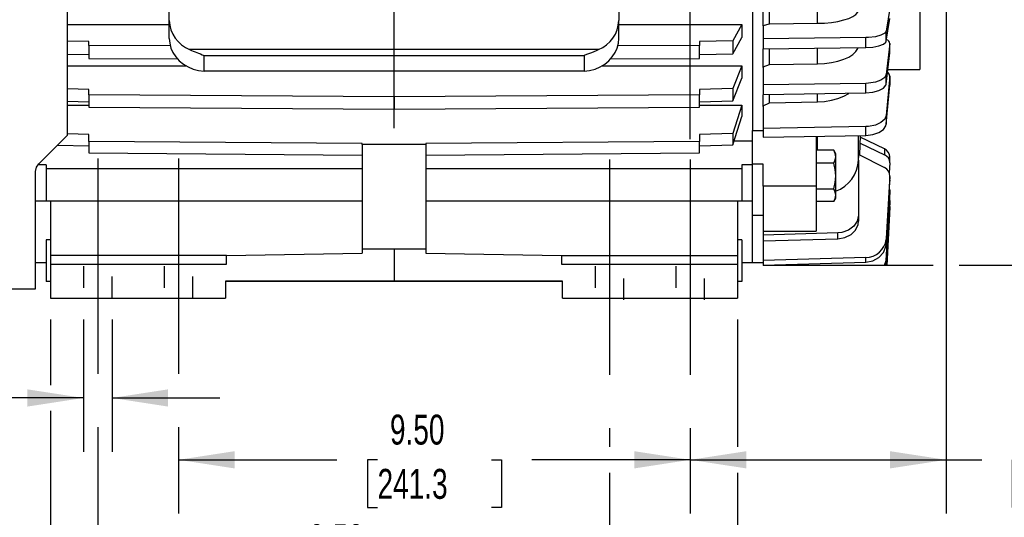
# Model space of a CAD drawing. Header units: inches. Extents: x 0 to 88, y 0 to 68.
# Tile 3 of 18: x 11.4 to 29.7, y 14 to 23.3. Entities that reach past the tile are written whole.
import ezdxf

# ---------------------------------------------------------------- set-up
doc = ezdxf.new("R2010")
doc.units = ezdxf.units.IN
doc.header["$LTSCALE"] = 8
doc.header["$MEASUREMENT"] = 0
doc.linetypes.add('CENTERX2', pattern=[0.8, 0.5, -0.1, 0.1, -0.1])
doc.linetypes.add('HIDDEN', pattern=[0.075, 0.05, -0.025])
doc.layers.add('CENTER', color=40, linetype='CENTERX2')
doc.layers.add('HIDDEN', color=102, linetype='HIDDEN')
doc.layers.add('DIMENSIONS', color=140, linetype='Continuous', lineweight=25)
doc.styles.add('SLDTEXTSTYLE0', font='TXT', dxfattribs={"width": 0.7})
doc.dimstyles.new('SLDDIMSTYLE0', dxfattribs={"dimtxt": 0.555556, "dimasz": 1.04, "dimexe": 0, "dimexo": 0.0625, "dimgap": 0.138889, "dimtad": 0, "dimtih": 1, "dimtoh": 1, "dimrnd": 1e-09, "dimdsep": 46, "dimtxsty": 'SLDTEXTSTYLE0', "dimsah": 1, "dimcen": 0.09, "dimadec": 0, "dimazin": 2, "dimtfac": 1, "dimtmove": 0, "dimatfit": 0, "dimfxl": 0, "dimfrac": 2, "dimtolj": 1, "dimtzin": 12, "dimarcsym": 0})
doc.dimstyles.new('SLDDIMSTYLE1', dxfattribs={"dimtxt": 0.555556, "dimasz": 1.04, "dimexe": 0, "dimexo": 0.0625, "dimgap": 0.138889, "dimtad": 0, "dimtih": 1, "dimtoh": 1, "dimrnd": 1e-09, "dimzin": 4, "dimdsep": 46, "dimtxsty": 'SLDTEXTSTYLE0', "dimsah": 1, "dimcen": 0.09, "dimadec": 0, "dimazin": 1, "dimtfac": 1, "dimtofl": 0, "dimtmove": 0, "dimatfit": 3, "dimfxl": 0, "dimfrac": 2, "dimtolj": 1, "dimtzin": 12, "dimarcsym": 0})
doc.dimstyles.new('SLDDIMSTYLE2', dxfattribs={"dimtxt": 0.555556, "dimasz": 1.04, "dimexe": 0, "dimexo": 0.0625, "dimgap": 0.138889, "dimtad": 0, "dimtih": 1, "dimtoh": 1, "dimrnd": 1e-09, "dimzin": 12, "dimdsep": 46, "dimtxsty": 'SLDTEXTSTYLE0', "dimsah": 1, "dimcen": 0.09, "dimadec": 0, "dimazin": 3, "dimtfac": 1, "dimtofl": 0, "dimtmove": 0, "dimatfit": 3, "dimfxl": 0, "dimfrac": 2, "dimtolj": 1, "dimtzin": 12, "dimarcsym": 0})

# ---------------------------------------------------------------- blocks, each defined once
blk = doc.blocks.new('_D')
at = {"layer": 'DIMENSIONS'}
for p, q in [((12.556, 17.682), (12.556, 15.225)), ((13.087, 17.682), (13.087, 15.225)), ((8.634, 16.224), (8.448, 16.224)), ((8.448, 16.224), (8.448, 15.341)), ((10.286, 16.224), (10.472, 16.224)), ((10.472, 16.224), (10.472, 15.341)), ((12.556, 16.225), (11.039, 16.225)), ((13.087, 16.225), (15.087, 16.225)), ((8.448, 15.341), (8.634, 15.341)), ((10.472, 15.341), (10.286, 15.341))]:
    blk.add_line(p, q, dxfattribs=at)
for points in [[(12.556, 16.225), (11.516, 16.385), (11.516, 16.065)], [(13.087, 16.225), (14.127, 16.065), (14.127, 16.385)]]:
    blk.add_solid(points, dxfattribs=at)
at = {"layer": 'DIMENSIONS', "char_height": 0.5556, "attachment_point": 1, "style": 'SLDTEXTSTYLE0'}
for s, insert in [('0.53', (8.634, 17.065)), ('13.5', (8.634, 16.057))]:
    blk.add_mtext(s, dxfattribs=dict(at, insert=insert))
blk = doc.blocks.new('_D_1')
at = {"layer": 'DIMENSIONS'}
for p, q in [((18.322, 29.479), (18.322, 36.767)), ((23.822, 21.031), (23.822, 36.767)), ((14.665, 35.766), (14.478, 35.766)), ((14.478, 35.766), (14.478, 34.882)), ((16.778, 35.766), (16.965, 35.766)), ((16.965, 35.766), (16.965, 34.882)), ((18.322, 35.767), (17.531, 35.767)), ((23.822, 35.767), (18.322, 35.767)), ((14.478, 34.882), (14.665, 34.882)), ((16.965, 34.882), (16.778, 34.882))]:
    blk.add_line(p, q, dxfattribs=at)
for points in [[(18.322, 35.767), (19.362, 35.607), (19.362, 35.927)], [(23.822, 35.767), (22.782, 35.927), (22.782, 35.607)]]:
    blk.add_solid(points, dxfattribs=at)
at = {"layer": 'DIMENSIONS', "char_height": 0.5556, "attachment_point": 1, "style": 'SLDTEXTSTYLE0'}
for s, insert in [('5.50', (14.896, 36.606)), ('139.7', (14.665, 35.599))]:
    blk.add_mtext(s, dxfattribs=dict(at, insert=insert))
blk = doc.blocks.new('_D_2')
at = {"layer": 'DIMENSIONS'}
for p, q in [((28.572, 23.698), (28.572, 14.076)), ((23.822, 15.663), (23.822, 14.076)), ((23.822, 15.076), (28.572, 15.076)), ((28.572, 15.076), (29.231, 15.076)), ((29.984, 15.075), (29.798, 15.075)), ((29.798, 15.075), (29.798, 14.191)), ((32.098, 15.075), (32.284, 15.075)), ((32.284, 15.075), (32.284, 14.191)), ((29.798, 14.191), (29.984, 14.191)), ((32.284, 14.191), (32.098, 14.191))]:
    blk.add_line(p, q, dxfattribs=at)
for points in [[(23.822, 15.076), (24.862, 14.916), (24.862, 15.236)], [(28.572, 15.076), (27.532, 15.236), (27.532, 14.916)]]:
    blk.add_solid(points, dxfattribs=at)
at = {"layer": 'DIMENSIONS', "char_height": 0.5556, "attachment_point": 1, "style": 'SLDTEXTSTYLE0'}
for s, insert in [('4.75', (30.215, 15.915)), ('120.7', (29.984, 14.907))]:
    blk.add_mtext(s, dxfattribs=dict(at, insert=insert))
blk = doc.blocks.new('_D_3')
at = {"layer": 'DIMENSIONS'}
for p, q in [((12.822, 15.682), (12.822, 12.038)), ((22.322, 15.663), (22.322, 15.316)), ((22.322, 14.836), (22.322, 12.038)), ((12.822, 13.038), (15.762, 13.038)), ((16.515, 13.036), (16.328, 13.036)), ((16.328, 13.036), (16.328, 12.153)), ((18.628, 13.036), (18.815, 13.036)), ((18.815, 13.036), (18.815, 12.153)), ((22.322, 13.038), (19.381, 13.038)), ((16.328, 12.153), (16.515, 12.153)), ((18.815, 12.153), (18.628, 12.153))]:
    blk.add_line(p, q, dxfattribs=at)
for points in [[(12.822, 13.038), (13.862, 12.878), (13.862, 13.198)], [(22.322, 13.038), (21.282, 13.198), (21.282, 12.878)]]:
    blk.add_solid(points, dxfattribs=at)
at = {"layer": 'DIMENSIONS', "char_height": 0.5556, "attachment_point": 1, "style": 'SLDTEXTSTYLE0'}
for s, insert in [('9.50', (16.746, 13.877)), ('241.3', (16.515, 12.869))]:
    blk.add_mtext(s, dxfattribs=dict(at, insert=insert))
blk = doc.blocks.new('_D_4')
at = {"layer": 'DIMENSIONS'}
for p, q in [((14.322, 15.682), (14.322, 14.076)), ((23.822, 15.663), (23.822, 14.076)), ((14.322, 15.076), (17.262, 15.076)), ((18.015, 15.075), (17.828, 15.075)), ((17.828, 15.075), (17.828, 14.191)), ((20.128, 15.075), (20.315, 15.075)), ((20.315, 15.075), (20.315, 14.191)), ((23.822, 15.076), (20.881, 15.076)), ((17.828, 14.191), (18.015, 14.191)), ((20.315, 14.191), (20.128, 14.191))]:
    blk.add_line(p, q, dxfattribs=at)
for points in [[(14.322, 15.076), (15.362, 14.916), (15.362, 15.236)], [(23.822, 15.076), (22.782, 15.236), (22.782, 14.916)]]:
    blk.add_solid(points, dxfattribs=at)
at = {"layer": 'DIMENSIONS', "char_height": 0.5556, "attachment_point": 1, "style": 'SLDTEXTSTYLE0'}
for s, insert in [('9.50', (18.246, 15.915)), ('241.3', (18.015, 14.907))]:
    blk.add_mtext(s, dxfattribs=dict(at, insert=insert))
blk = doc.blocks.new('_D_5')
at = {"layer": 'DIMENSIONS'}
for p, q in [((25.572, 32.044), (28.332, 32.044)), ((28.812, 32.044), (32.952, 32.044)), ((33.432, 32.044), (35.781, 32.044)), ((34.781, 32.044), (34.781, 26.376)), ((33.852, 25.366), (33.665, 25.366)), ((33.665, 25.366), (33.665, 24.482)), ((35.965, 25.366), (36.152, 25.366)), ((36.152, 25.366), (36.152, 24.482)), ((33.665, 24.482), (33.852, 24.482)), ((34.781, 18.689), (34.781, 24.358)), ((36.152, 24.482), (35.965, 24.482)), ((25.572, 18.689), (28.332, 18.689)), ((28.812, 18.689), (35.781, 18.689))]:
    blk.add_line(p, q, dxfattribs=at)
for points in [[(34.781, 32.044), (34.621, 31.004), (34.941, 31.004)], [(34.781, 18.689), (34.941, 19.729), (34.621, 19.729)]]:
    blk.add_solid(points, dxfattribs=at)
at = {"layer": 'DIMENSIONS', "char_height": 0.5556, "attachment_point": 1, "style": 'SLDTEXTSTYLE0'}
for s, insert in [('13.35', (33.852, 26.206)), ('339.2', (33.852, 25.198))]:
    blk.add_mtext(s, dxfattribs=dict(at, insert=insert))
blk = doc.blocks.new('_D_6')
at = {"layer": 'DIMENSIONS'}
for p, q in [((11.944, 17.682), (11.944, 16.465)), ((24.7, 17.682), (24.7, 15.316)), ((11.944, 15.985), (11.944, 9.826)), ((24.7, 14.836), (24.7, 9.826)), ((11.944, 10.826), (16.512, 10.826)), ((17.265, 10.825), (17.078, 10.825)), ((17.078, 10.825), (17.078, 9.941)), ((19.378, 10.825), (19.565, 10.825)), ((19.565, 10.825), (19.565, 9.941)), ((24.7, 10.826), (20.131, 10.826)), ((17.078, 9.941), (17.265, 9.941)), ((19.565, 9.941), (19.378, 9.941))]:
    blk.add_line(p, q, dxfattribs=at)
for points in [[(11.944, 10.826), (12.984, 10.666), (12.984, 10.986)], [(24.7, 10.826), (23.66, 10.986), (23.66, 10.666)]]:
    blk.add_solid(points, dxfattribs=at)
at = {"layer": 'DIMENSIONS', "char_height": 0.5556, "attachment_point": 1, "style": 'SLDTEXTSTYLE0'}
for s, insert in [('12.76', (17.265, 11.665)), ('324.0', (17.265, 10.657))]:
    blk.add_mtext(s, dxfattribs=dict(at, insert=insert))

msp = doc.modelspace()

# ---------------------------------------------------------------- linework, layer by layer
for p, q in [((12.2586, 21.1055), (12.2586, 32.763)), ((14.1483, 23.2394), (14.1483, 31.2518)), ((22.4948, 31.2518), (22.4948, 23.2394)), ((24.9751, 28.9724), (24.9751, 21.1913)), ((28.0854, 24.6685), (28.0854, 22.326)), ((25.172, 23.1379), (25.172, 23.6043)), ((25.2901, 23.1758), (25.2901, 23.6038)), ((26.1837, 23.1859), (26.1837, 23.6099)), ((27.5241, 23.4609), (27.4588, 23.0412)), ((14.1483, 22.9047), (14.1483, 23.2394)), ((22.4948, 22.9047), (22.4948, 23.2394)), ((27.4588, 22.8548), (27.5241, 23.2745)), ((12.2586, 23.166), (14.1483, 23.166)), ((22.4948, 23.166), (24.7783, 23.166)), ((24.7783, 23.166), (24.6104, 22.86)), ((24.7783, 23.166), (24.7783, 22.9237)), ((25.172, 23.1442), (25.2901, 23.1758)), ((25.172, 23.1379), (25.172, 22.8996)), ((25.2901, 23.1758), (26.1837, 23.1859)), ((27.4588, 22.8548), (27.4588, 23.0412)), ((12.6523, 22.8495), (12.2586, 22.8562)), ((24.6104, 22.86), (23.9909, 22.8495)), ((24.6104, 22.6177), (24.7783, 22.9237)), ((24.6104, 22.86), (24.6104, 22.6177)), ((27.0794, 22.921), (25.172, 22.8996)), ((25.172, 22.8996), (25.172, 22.7132)), ((27.0794, 22.7346), (27.0794, 22.921)), ((12.6523, 22.7736), (12.6523, 22.8495)), ((14.1707, 22.7668), (12.6523, 22.7736)), ((12.6523, 22.7736), (12.6523, 22.5313)), ((22.1162, 22.6963), (14.527, 22.6963)), ((23.9909, 22.7736), (22.4696, 22.7668)), ((23.9909, 22.8495), (23.9909, 22.7736)), ((23.9909, 22.5313), (23.9909, 22.7736)), ((25.172, 22.7132), (27.0794, 22.7346)), ((25.172, 22.367), (25.172, 22.7132)), ((25.2901, 22.4192), (25.2901, 22.7119)), ((26.1837, 22.4331), (26.1837, 22.7219)), ((27.5241, 22.8115), (27.4588, 22.234)), ((27.5241, 22.6349), (27.5241, 22.8115)), ((27.5244, 22.6391), (27.5244, 22.8159)), ((12.2586, 22.6139), (12.6523, 22.6072)), ((12.6523, 22.5313), (14.3099, 22.5239)), ((14.7942, 22.2934), (14.7942, 22.5887)), ((14.7942, 22.5887), (21.849, 22.5887)), ((21.849, 22.5887), (21.849, 22.2934)), ((22.3387, 22.5239), (23.9909, 22.5313)), ((23.9909, 22.6072), (24.6104, 22.6177)), ((27.4588, 22.0574), (27.5241, 22.6349)), ((12.2586, 22.3937), (14.4646, 22.3937)), ((22.1786, 22.3937), (24.7783, 22.3937)), ((24.7783, 22.3937), (24.6104, 21.9727)), ((24.7783, 22.3937), (24.7783, 22.1642)), ((25.172, 22.3757), (25.2901, 22.4192)), ((25.172, 22.367), (25.172, 22.0392)), ((25.2901, 22.4192), (26.1837, 22.4331)), ((27.4892, 22.326), (28.0854, 22.326)), ((21.849, 22.2934), (14.7942, 22.2934)), ((24.6104, 21.7432), (24.7783, 22.1642)), ((27.4588, 22.0574), (27.4588, 22.234)), ((27.5241, 22.2009), (27.4588, 21.4755)), ((27.5241, 22.2009), (27.5241, 22.0372)), ((27.5244, 22.0426), (27.5244, 22.2063)), ((12.6523, 21.9583), (12.2586, 21.9674)), ((12.6523, 21.8538), (12.6523, 21.9583)), ((24.6104, 21.9727), (23.9909, 21.9583)), ((23.9909, 21.9583), (23.9909, 21.8538)), ((24.6104, 21.9727), (24.6104, 21.7432)), ((27.0794, 22.0686), (25.172, 22.0392)), ((25.172, 22.0392), (25.172, 21.8626)), ((27.0794, 21.8921), (27.0794, 22.0686)), ((27.4588, 21.3118), (27.5241, 22.0372)), ((18.3216, 21.819), (12.6523, 21.8538)), ((12.6523, 21.8538), (12.6523, 21.6243)), ((23.9909, 21.8538), (18.3216, 21.819)), ((18.3216, 21.819), (18.3216, 21.5895)), ((23.9909, 21.6243), (23.9909, 21.8538)), ((25.172, 21.8626), (27.0794, 21.8921)), ((25.172, 21.6426), (25.172, 21.8592)), ((25.2901, 21.7082), (25.2901, 21.8615)), ((26.1837, 21.7256), (26.1837, 21.8753)), ((12.2586, 21.7379), (12.6523, 21.7288)), ((12.2586, 21.6675), (12.6523, 21.6675)), ((12.6523, 21.6243), (18.3216, 21.5895)), ((18.3216, 21.5895), (23.9909, 21.6243)), ((23.9909, 21.7288), (24.6104, 21.7432)), ((23.9909, 21.6675), (24.7783, 21.6675)), ((24.7783, 21.6675), (24.6104, 21.1386)), ((24.7783, 21.6675), (24.7783, 21.4547)), ((25.172, 21.6535), (25.2901, 21.7082)), ((25.172, 21.6426), (25.172, 21.2308)), ((25.2901, 21.7082), (26.1837, 21.7256)), ((24.6104, 20.9258), (24.7783, 21.4547)), ((27.4588, 21.4755), (27.4588, 21.3118)), ((27.0794, 21.2678), (25.172, 21.2308)), ((25.172, 21.2308), (25.172, 21.0671)), ((27.0794, 21.1041), (27.0794, 21.2678)), ((11.7257, 20.5726), (12.2586, 21.1055)), ((12.6523, 21.1205), (12.2586, 21.132)), ((12.6523, 20.9893), (12.6523, 21.1205)), ((24.6104, 21.1386), (23.9909, 21.1205)), ((23.9909, 21.1205), (23.9909, 20.9893)), ((24.6104, 21.1386), (24.6104, 20.9258)), ((24.9751, 21.1913), (25.172, 21.1913)), ((24.9751, 20.5658), (24.9751, 21.1913)), ((25.172, 21.0671), (27.0794, 21.1041)), ((26.1562, 21.0862), (26.1562, 20.1568)), ((26.1837, 20.8266), (26.1837, 21.0838)), ((26.9436, 20.6454), (26.9436, 21.1015)), ((26.9676, 20.7416), (26.9786, 21.1022)), ((27.4259, 20.8523), (26.9776, 21.0676)), ((12.0776, 20.9245), (12.6523, 20.9078)), ((17.731, 20.9501), (12.6523, 20.9893)), ((12.6523, 20.9893), (12.6523, 20.7765)), ((17.731, 20.9347), (17.731, 20.9501)), ((17.731, 20.9347), (17.731, 18.9874)), ((18.9121, 20.9347), (17.731, 20.9347)), ((23.9909, 20.9893), (18.9121, 20.9501)), ((18.9121, 20.9501), (18.9121, 20.9347)), ((18.9121, 20.9347), (18.9121, 18.9874)), ((23.9909, 20.7765), (23.9909, 20.9893)), ((23.9909, 20.9078), (24.6104, 20.9258)), ((24.6339, 20.9996), (24.9751, 20.9996)), ((26.9743, 20.9598), (27.4259, 20.743)), ((27.4259, 20.8523), (27.4259, 20.743)), ((12.6523, 20.7765), (17.731, 20.7373)), ((18.9121, 20.7373), (23.9909, 20.7765)), ((26.4835, 20.8266), (26.1562, 20.8266)), ((26.5204, 20.7627), (26.4835, 20.8266)), ((26.5204, 20.7073), (26.5204, 20.7627)), ((26.5204, 20.3493), (26.5204, 20.7073)), ((26.9489, 20.6911), (26.951, 20.7502)), ((26.951, 20.7502), (27.4259, 20.5042)), ((27.5244, 20.6011), (27.5244, 20.7106)), ((11.8649, 20.5582), (11.7159, 20.5582)), ((11.8649, 20.5582), (11.8649, 20.4803)), ((11.8649, 20.4803), (11.8649, 19.885)), ((17.731, 20.4803), (11.8649, 20.4803)), ((24.7783, 20.4803), (18.9121, 20.4803)), ((24.9751, 20.5582), (24.7783, 20.5582)), ((24.7783, 20.5582), (24.7783, 20.4803)), ((24.7783, 20.4803), (24.7783, 19.885)), ((25.172, 20.5658), (24.9751, 20.5658)), ((24.9751, 19.6206), (24.9751, 20.5658)), ((25.172, 20.1568), (25.172, 20.5658)), ((26.4835, 20.5879), (26.1562, 20.5879)), ((26.9436, 20.6454), (26.9436, 19.6181)), ((27.5241, 20.593), (27.513, 20.4074)), ((11.668, 18.2512), (11.668, 20.4334)), ((26.5204, 19.9913), (26.5204, 20.3493)), ((27.5241, 20.3424), (27.4588, 19.1714)), ((27.5241, 20.2554), (27.5241, 20.3424)), ((27.5244, 20.2642), (27.5244, 20.3513)), ((26.1562, 20.1568), (25.172, 20.1568)), ((25.172, 20.1568), (25.172, 19.3216)), ((26.1562, 20.1568), (26.1562, 19.3216)), ((26.1562, 20.1106), (26.4835, 20.1106)), ((27.4588, 19.0844), (27.5241, 20.2554)), ((26.4835, 19.8719), (26.5204, 19.9359)), ((26.5204, 19.9359), (26.5204, 19.9913)), ((27.5241, 20.0636), (27.4588, 18.8272)), ((27.4588, 18.7639), (27.5241, 20.0003)), ((27.5241, 20.0003), (27.5241, 20.0636)), ((27.5244, 20.0096), (27.5244, 20.073)), ((11.668, 19.885), (11.8649, 19.885)), ((11.8649, 19.885), (17.731, 19.885)), ((11.9436, 19.885), (11.9436, 18.8693)), ((18.9121, 19.885), (24.7783, 19.885)), ((24.6995, 19.885), (24.6995, 18.8693)), ((24.7783, 19.885), (24.9751, 19.885)), ((26.4835, 19.8719), (26.1562, 19.8719)), ((27.5241, 19.8706), (27.4636, 18.6842)), ((27.4656, 18.6842), (27.5241, 19.8322)), ((27.5241, 19.7668), (27.4699, 18.6842)), ((27.4705, 18.6842), (27.5241, 19.7539)), ((27.5241, 19.8322), (27.5241, 19.8706)), ((27.5241, 19.7539), (27.5241, 19.7668)), ((27.5244, 19.8418), (27.5244, 19.8803)), ((24.9751, 18.7433), (24.9751, 19.6206)), ((24.9751, 19.6206), (25.172, 19.6206)), ((26.9436, 19.6181), (26.9436, 19.5088)), ((25.172, 19.3216), (26.1562, 19.3216)), ((25.172, 19.3216), (25.172, 19.2505)), ((26.5637, 19.2909), (25.172, 19.2505)), ((25.172, 19.2505), (25.172, 19.1412)), ((26.5637, 19.1816), (26.5637, 19.2909)), ((11.9436, 19.1651), (11.8649, 19.1651)), ((11.8649, 19.1651), (11.8649, 18.389)), ((24.7783, 19.1651), (24.6995, 19.1651)), ((24.7783, 19.1651), (24.7783, 18.389)), ((25.172, 19.1412), (26.5637, 19.1816)), ((25.172, 19.1412), (25.172, 18.7764)), ((27.4588, 19.0844), (27.4588, 19.1714)), ((11.9436, 18.8693), (11.9436, 18.7118)), ((15.2113, 18.8693), (11.9436, 18.8693)), ((15.2113, 18.8693), (17.731, 18.9171)), ((15.2113, 18.7118), (15.2113, 18.8693)), ((18.3216, 18.9874), (17.731, 18.9874)), ((17.731, 18.9874), (17.731, 18.9171)), ((18.9121, 18.9874), (18.3216, 18.9874)), ((18.3216, 18.9874), (18.3216, 18.3968)), ((18.9121, 18.9874), (18.9121, 18.9171)), ((18.9121, 18.9171), (21.4318, 18.8693)), ((21.4318, 18.8693), (21.4318, 18.7118)), ((21.4318, 18.8693), (24.6995, 18.8693)), ((24.6995, 18.8693), (24.6995, 18.7118)), ((27.0794, 18.8361), (25.172, 18.7764)), ((27.0794, 18.7491), (27.0794, 18.8361)), ((11.668, 18.7433), (11.8649, 18.7433)), ((11.9436, 18.7118), (15.2113, 18.7118)), ((11.9436, 18.7118), (11.9436, 18.0819)), ((21.4318, 18.7118), (24.6995, 18.7118)), ((24.6995, 18.7118), (24.6995, 18.0819)), ((24.7783, 18.7433), (24.9751, 18.7433)), ((24.9751, 18.7433), (25.172, 18.7433)), ((25.172, 18.7764), (25.172, 18.6893)), ((25.172, 18.6893), (27.0794, 18.7491)), ((25.172, 18.6893), (25.172, 18.6842)), ((27.4204, 18.6842), (25.172, 18.6842)), ((27.4454, 18.6842), (27.4204, 18.6842)), ((27.4454, 18.6842), (27.4588, 18.7639)), ((27.4636, 18.6842), (27.4523, 18.6842)), ((27.4588, 18.7639), (27.4588, 18.8272)), ((27.4656, 18.6842), (27.4636, 18.6842)), ((27.4699, 18.6842), (27.4657, 18.6842)), ((27.4705, 18.6842), (27.4699, 18.6842)), ((11.9436, 18.389), (11.8649, 18.389)), ((18.3216, 18.3968), (15.1917, 18.3968)), ((15.1917, 18.3968), (15.1917, 18.0819)), ((21.4515, 18.389), (15.1917, 18.389)), ((21.4515, 18.3968), (18.3216, 18.3968)), ((21.4515, 18.0819), (21.4515, 18.3968)), ((24.7783, 18.389), (24.6995, 18.389)), ((8.2015, 18.2512), (11.668, 18.2512)), ((11.9436, 18.0819), (15.1917, 18.0819)), ((21.4515, 18.0819), (24.6995, 18.0819))]:
    msp.add_line(p, q)
at = {"flags": 128}
for points in [[(26.1837, 23.1859), (26.3154, 23.191), (26.4426, 23.203), (26.5616, 23.2219), (26.6692, 23.2468), (26.7622, 23.2772), (26.838, 23.3122), (26.8944, 23.3508), (26.93, 23.3919), (26.9436, 23.4388)], [(27.4588, 23.0412), (27.4302, 22.9997), (27.3604, 22.9636), (27.2574, 22.9369), (27.1327, 22.9228), (27.0794, 22.921)], [(14.1483, 22.9047), (14.1561, 22.8141), (14.1792, 22.7255), (14.2172, 22.6408), (14.2693, 22.5619), (14.3342, 22.4905), (14.4105, 22.4282), (14.4967, 22.3763), (14.5907, 22.336), (14.6906, 22.3082), (14.7942, 22.2934)], [(21.849, 22.2934), (21.9525, 22.3082), (22.0524, 22.336), (22.1465, 22.3763), (22.2326, 22.4282), (22.309, 22.4905), (22.3739, 22.5619), (22.4259, 22.6408), (22.4639, 22.7255), (22.487, 22.8141), (22.4948, 22.9047)], [(27.0794, 22.7346), (27.2088, 22.7432), (27.3221, 22.7651), (27.4065, 22.7978), (27.4525, 22.8376), (27.4588, 22.8548)], [(21.849, 22.5887), (21.8496, 22.5902), (21.8517, 22.5921), (21.8599, 22.5961), (21.9025, 22.6107), (21.9908, 22.6426), (22.0782, 22.6791), (22.1162, 22.6963)], [(26.1837, 22.4331), (26.3154, 22.4401), (26.4426, 22.4567), (26.5616, 22.4826), (26.6692, 22.5169), (26.7622, 22.5588), (26.838, 22.6069), (26.8944, 22.66), (26.93, 22.7165), (26.9334, 22.733)], [(27.4588, 22.234), (27.4302, 22.1769), (27.3604, 22.1272), (27.2574, 22.0906), (27.1327, 22.0711), (27.0794, 22.0686)], [(27.0794, 21.8921), (27.2088, 21.9039), (27.3221, 21.934), (27.4065, 21.979), (27.4525, 22.0338), (27.4588, 22.0574)], [(26.1837, 21.7256), (26.3154, 21.7344), (26.4426, 21.7553), (26.5616, 21.7878), (26.6692, 21.8309), (26.7622, 21.8835), (26.7669, 21.8872)], [(27.4588, 21.4755), (27.4302, 21.4038), (27.3604, 21.3414), (27.2574, 21.2954), (27.1327, 21.2709), (27.0794, 21.2678)], [(27.0794, 21.1041), (27.2088, 21.119), (27.3221, 21.1568), (27.4065, 21.2133), (27.4525, 21.2822), (27.4588, 21.3118)], [(26.5204, 20.7073), (26.5106, 20.7669), (26.4835, 20.8266)], [(26.4835, 20.5879), (26.5103, 20.6464), (26.5204, 20.7073)], [(11.668, 20.4334), (11.6845, 20.5121), (11.7257, 20.5726)], [(26.5204, 20.3493), (26.5106, 20.4686), (26.4835, 20.5879)], [(26.4835, 20.1106), (26.5103, 20.2275), (26.5204, 20.3493)], [(26.5204, 19.9913), (26.5106, 20.0509), (26.4835, 20.1106)], [(27.5163, 20.1157), (27.5242, 20.0794), (27.5241, 20.0636)], [(27.524, 20.2714), (27.5242, 20.2704), (27.5241, 20.2554)], [(26.4835, 19.8719), (26.5103, 19.9304), (26.5204, 19.9913)], [(27.5194, 19.9102), (27.5242, 19.887), (27.5241, 19.8706)], [(27.5222, 19.7936), (27.5242, 19.7835), (27.5241, 19.7668)], [(26.9436, 19.6181), (26.9214, 19.5098), (26.8573, 19.4136), (26.7586, 19.3405), (26.6363, 19.2987), (26.5637, 19.2909)], [(26.5637, 19.1816), (26.6931, 19.2038), (26.8064, 19.2604), (26.8908, 19.345), (26.9368, 19.4481), (26.9436, 19.5088)], [(27.0794, 18.7491), (27.2088, 18.773), (27.3221, 18.8341), (27.4065, 18.9253), (27.4525, 19.0365), (27.4588, 19.0844)], [(27.4588, 18.8272), (27.4476, 18.7554), (27.4204, 18.6842)]]:
    msp.add_lwpolyline(points, dxfattribs=at)
for centre, radius, start, end in [((14.7576, 23.2606), 0.6097, 181.99657, 247.77053), ((21.8855, 23.2606), 0.6097, 292.22947, 358.00343), ((27.4512, 22.8055), 0.0732, 4.66727, 81.13867), ((20.8814, 38.0946), 16.6579, 247.5756, 248.56625), ((27.4482, 22.2043), 0.076, 357.4187, 62.66501), ((27.3614, 20.7029), 0.1628, 359.80768, 66.62291), ((27.3668, 20.5971), 0.1574, 358.50748, 67.92311), ((26.3009, 20.6718), 0.6432, 289.94868, 357.65187), ((27.3524, 20.3489), 0.1719, 357.85745, 64.65933), ((27.0812, 19.2165), 0.3803, 269.72799, 353.19743)]:
    msp.add_arc(centre, radius, start, end)
at = {"layer": 'CENTER'}
for p, q in [((18.3216, 21.2394), (18.3216, 33.2518)), ((12.8216, 20.6724), (12.8216, 16.0819)), ((14.3216, 20.6724), (14.3216, 16.0819)), ((22.3216, 20.654), (22.3216, 16.0635)), ((23.8216, 20.654), (23.8216, 16.0635))]:
    msp.add_line(p, q, dxfattribs=at)
at = {"layer": 'HIDDEN'}
for p, q in [((12.5558, 18.6724), (12.5558, 18.0819)), ((13.0873, 18.0819), (13.0873, 18.6724)), ((14.0558, 18.6724), (14.0558, 18.0819)), ((14.5873, 18.0819), (14.5873, 18.6724)), ((22.0558, 18.6724), (22.0558, 18.0819)), ((23.5558, 18.6724), (23.5558, 18.0819)), ((22.5873, 18.0451), (22.5873, 18.6356)), ((24.0873, 18.0451), (24.0873, 18.6356))]:
    msp.add_line(p, q, dxfattribs=at)

# ---------------------------------------------------------------- dimensions: what is measured, and where the dimension line sits
at = {"layer": 'DIMENSIONS'}
for base, p1, p2, dimstyle, picture, middle in [((23.8216, 35.767), (18.3216, 29.0795), (23.8216, 20.654), 'SLDDIMSTYLE1', '_D_1', (15.7215, 35.767)), ((23.8216, 15.076), (28.5716, 24.0976), (23.8216, 16.0635), 'SLDDIMSTYLE2', '_D_2', (31.0409, 15.076)), ((12.5558, 16.2251), (13.0873, 18.0819), (12.5558, 18.0819), 'SLDDIMSTYLE0', '_D', (9.4601, 16.2251)), ((24.6995, 10.8259), (11.9436, 18.0819), (24.6995, 18.0819), 'SLDDIMSTYLE2', '_D_6', (18.3216, 10.8259)), ((12.8216, 13.0376), (22.3216, 16.0635), (12.8216, 16.0819), 'SLDDIMSTYLE1', '_D_3', (17.5716, 13.0376)), ((23.8216, 15.076), (14.3216, 16.0819), (23.8216, 16.0635), 'SLDDIMSTYLE1', '_D_4', (19.0716, 15.076))]:
    dim = msp.add_linear_dim(base=base, p1=p1, p2=p2, dimstyle=dimstyle, dxfattribs=at)
    dim.commit()
    dim.dimension.update_dxf_attribs({"geometry": picture, "text_midpoint": middle, "dimtype": 160})
dim = msp.add_linear_dim(base=(34.7805, 32.0441), p1=(25.172, 18.6893), p2=(25.172, 32.0441), angle=90, text=' <>', dimstyle='SLDDIMSTYLE2', dxfattribs=at)
dim.commit()
dim.dimension.update_dxf_attribs({"geometry": '_D_5', "text_midpoint": (34.7805, 25.3667), "dimtype": 160})

doc.saveas('drawing.dxf')
